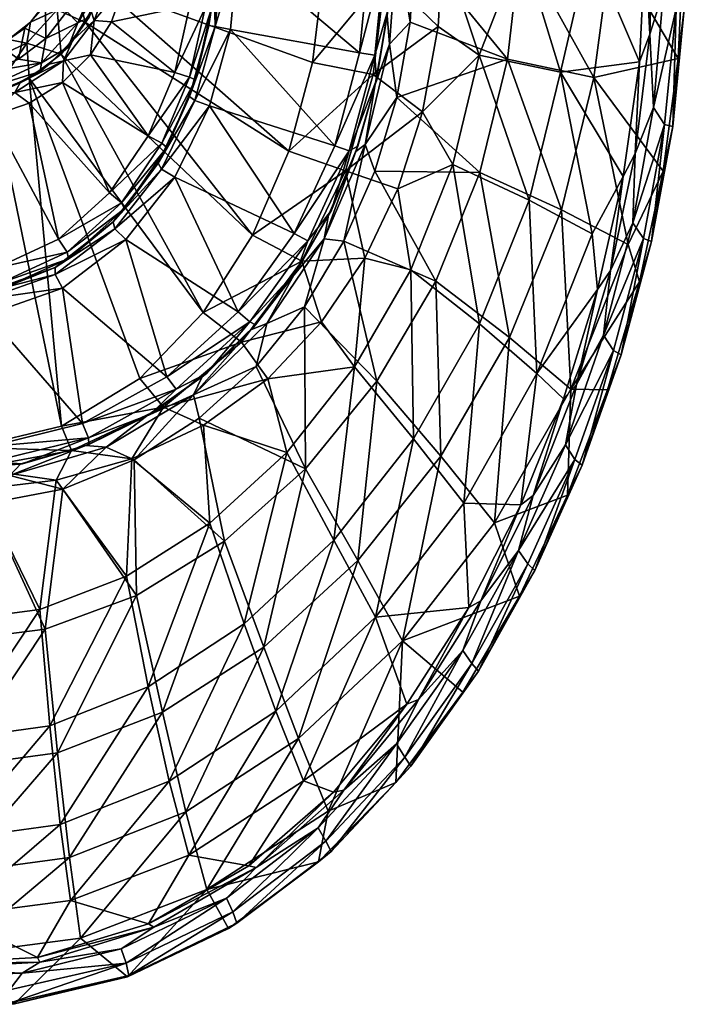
# Model space of a CAD drawing. Header units: inches. Extents: x -167 to 167, y -242 to 242.
# Tile 2 of 4: x 15 to 167, y -242 to -17. Entities that reach past the tile are written whole.
import ezdxf

# ---------------------------------------------------------------- set-up
doc = ezdxf.new("R2010")
doc.units = ezdxf.units.IN
doc.header["$MEASUREMENT"] = 0
doc.layers.add('Layer 1', color=7, linetype='Continuous')

# ---------------------------------------------------------------- blocks, each defined once
blk = doc.blocks.new('Zefiro 50')
at = {"color": 9, "true_color": 0xc0c0c0}
mesh = blk.add_polyface(dxfattribs=at)
corners = [(99.1, -16, -126.2), (99.98, 0.65, -145), (99.17, -15.12, -145), (100, -0.06, -126.19), (110.78, -18.5, -102), (98.69, -6.77, -107.95), (111.84, 0, -101.98), (95.9, -29.51, -107.98), (107.2, -38.08, -102.14), (164.38, -41.4, -52.9), (162.53, -40.93, -49.73), (165.16, -14.43, -50.89), (167.02, -14.6, -54.07), (165.62, -25.89, -56.92), (165.26, 12.5, -50.93), (159.95, -37.08, -48.9), (162.27, -10.4, -49.91), (166.85, 0, -57.43), (158.11, 0, -52.57), (159.85, 6.89, -50.65), (159.16, -20.3, -50.36), (155.82, -47.6, -48.86), (156.78, -26.61, -51.99), (129.89, 0, -88.11), (138.73, -29.01, -76.9), (120.16, -25.08, -94.79), (145.45, 0, -71.49), (150.37, 0, -81.26), (146.36, -30.17, -83.26), (129.61, 0, -101.48), (126.59, -26.02, -102.4), (105.36, 0, -117.33), (104.35, -17.53, -117.34), (101.33, -34.8, -117.36), (101.44, 1.09, -121.01), (99.69, -22.54, -121.02), (96.42, -31.77, -126.26), (98.51, -2.61, -148.54)]
mesh.append_faces([[corners[k] for k in face] for face in [(0, 1, 2), (0, 3, 1), (4, 5, 6), (7, 5, 4), (7, 4, 8), (9, 10, 11), (9, 12, 13), (14, 12, 11), (11, 15, 16), (14, 11, 16), (13, 12, 17), (11, 10, 15), (12, 9, 11), (18, 19, 20), (21, 22, 20), (18, 20, 22), (20, 16, 15), (20, 19, 16), (23, 24, 25), (22, 24, 26), (18, 22, 26), (26, 24, 23), (6, 23, 25), (4, 25, 8), (4, 6, 25), (13, 17, 27), (13, 27, 28), (28, 29, 30), (29, 31, 30), (31, 32, 30), (29, 28, 27), (30, 32, 33), (34, 0, 35), (34, 35, 32), (31, 34, 32), (3, 0, 34), (35, 0, 36), (32, 35, 33), (1, 37, 2)]], dxfattribs={"color": 9})
mesh = blk.add_polyface(dxfattribs=at)
corners = [(25.15, -26.41, -136.46), (27.32, -21.66, -140), (21.86, -27.15, -140), (17.64, -17.54, -120), (16.34, -18.95, -150), (21.05, -13.65, -150), (6.57, -24.06, -120), (10.36, -22.72, -150), (12.57, -21.48, -120), (24.06, -7.13, -150), (21.61, -12.33, -120), (25, 0, -150), (24.07, -6.48, -120), (25, 0, -120), (3.48, -24.75, -150), (0, -25, -120), (26.25, -23.29, -145), (28.92, -7.9, -150), (14.85, -26.04, -150), (7.75, -28.98, -150), (21.11, -21.3, -150), (25.89, -15.08, -150), (28.47, -17.72, -148.54), (20.12, -26.83, -148.54), (16.76, -22.34, -112.93), (23.71, -14.75, -112.93), (6.13, -27.25, -112.93), (27.07, -6.87, -112.93), (24.63, -24.84, -110), (17.32, -30.38, -110), (27.93, 0, -112.93), (30.21, -17.59, -110)]
mesh.append_faces([[corners[k] for k in face] for face in [(0, 1, 2), (3, 4, 5), (6, 7, 8), (9, 10, 5), (3, 5, 10), (9, 11, 12), (12, 10, 9), (4, 8, 7), (11, 13, 12), (3, 8, 4), (14, 6, 15), (7, 6, 14), (2, 1, 16), (9, 17, 11), (4, 7, 18), (19, 7, 14), (18, 20, 4), (20, 21, 5), (9, 5, 21), (9, 21, 17), (5, 4, 20), (22, 23, 16), (22, 21, 20), (18, 23, 20), (23, 22, 20), (24, 3, 25), (8, 24, 26), (27, 12, 13), (24, 28, 29), (12, 27, 25), (28, 24, 25), (25, 10, 12), (30, 27, 13), (10, 25, 3), (25, 31, 28), (24, 8, 3), (26, 6, 8), (6, 26, 15)]], dxfattribs={"color": 9})
mesh = blk.add_polyface(dxfattribs=at)
corners = [(40, 0, -135), (35.58, -8, -136.46), (39.06, -8.97, -135), (34.05, -7.81, -140), (36.46, 0, -136.46), (35, 0, -140), (32.17, -17.16, -136.46), (31.48, -15.03, -140), (27.32, -21.66, -140), (25.15, -26.41, -136.46), (36.1, -17.46, -135), (31.32, -25.02, -135), (35, 0, -110), (84.56, -5.94, -110), (33.74, -9.21, -110), (76.65, -47.02, -110), (30.21, -17.59, -110), (50.57, -29.07, -135), (54.04, -13.75, -135), (54.98, 1.92, -135), (31.04, -16.39, -145), (26.25, -23.29, -145), (34.06, -8.46, -145), (35, 0, -145), (30, 0, -150), (25, 0, -150), (28.92, -7.9, -150), (32.5, -8.25, -148.54), (28.47, -17.72, -148.54), (33.54, 0, -148.54), (25.89, -15.08, -150), (23.71, -14.75, -112.93), (27.07, -6.87, -112.93), (27.93, 0, -112.93)]
mesh.append_faces([[corners[k] for k in face] for face in [(0, 1, 2), (3, 4, 5), (6, 1, 7), (7, 8, 6), (0, 4, 1), (7, 1, 3), (8, 9, 6), (10, 6, 11), (6, 9, 11), (6, 10, 2), (1, 6, 2), (3, 1, 4), (12, 13, 14), (15, 16, 14), (17, 18, 10), (2, 18, 0), (18, 19, 0), (18, 2, 10), (17, 10, 11), (7, 20, 8), (21, 8, 20), (22, 7, 3), (7, 22, 20), (3, 5, 23), (23, 22, 3), (24, 25, 26), (27, 28, 22), (22, 28, 20), (23, 29, 27), (22, 23, 27), (28, 21, 20), (24, 26, 29), (27, 26, 30), (28, 27, 30), (26, 27, 29), (31, 32, 16), (16, 32, 14), (14, 33, 12), (32, 33, 14)]], dxfattribs={"color": 9})
mesh = blk.add_polyface(dxfattribs=at)
corners = [(64.99, -1.12, -150), (59.81, -18.57, -148.54), (63.29, -19.2, -150), (61.46, -1.14, -148.54), (60, 0, -145), (59.59, -9.23, -145), (58.37, -18.31, -145), (57.54, -14.25, -136.46), (54.04, -13.75, -135), (50.57, -29.07, -135), (53.94, -30.14, -136.46), (58.99, -14.45, -140), (55.29, -30.72, -140), (96.42, -31.77, -126.26), (99.1, -16, -126.2), (96.68, -30.73, -145), (99.17, -15.12, -145), (82.1, -26.75, -110), (84.56, -5.94, -110), (98.69, -6.77, -107.95), (95.9, -29.51, -107.98), (76.65, -47.02, -110), (33.74, -9.21, -110), (92.83, -24.52, -150), (87.15, -45.81, -150), (94.97, -2.63, -150), (94.11, -45.5, -121.08), (99.69, -22.54, -121.02), (53.99, -34.56, -145), (59.75, -7.22, -140), (60, 0, -140), (98.51, -2.61, -148.54), (96.3, -25.11, -148.54), (58.52, 1.98, -136.46), (54.98, 1.92, -135), (55.21, -35.45, -148.54), (58.52, -36.68, -150)]
mesh.append_faces([[corners[k] for k in face] for face in [(0, 1, 2), (3, 1, 0), (4, 5, 3), (5, 6, 1), (1, 3, 5), (7, 8, 9), (7, 9, 10), (7, 10, 11), (11, 10, 12), (13, 14, 15), (14, 16, 15), (17, 18, 19), (19, 20, 17), (21, 22, 17), (18, 17, 22), (23, 2, 24), (25, 0, 23), (2, 23, 0), (26, 27, 13), (6, 12, 28), (6, 5, 11), (11, 12, 6), (29, 5, 4), (5, 29, 11), (29, 4, 30), (31, 32, 16), (32, 23, 24), (25, 23, 31), (32, 15, 16), (32, 31, 23), (11, 29, 7), (29, 33, 7), (7, 33, 8), (33, 29, 30), (34, 8, 33), (35, 36, 2), (1, 28, 35), (1, 6, 28), (2, 1, 35)]], dxfattribs={"color": 9})
mesh = blk.add_polyface(dxfattribs=at)
corners = [(26.01, -70.1, -136.46), (38.38, -58.87, -136.46), (24.02, -67.17, -135), (35.69, -56.58, -135), (47.61, -45.24, -136.46), (53.94, -30.14, -136.46), (44.49, -43.57, -135), (39.2, -60.17, -140), (26.32, -71.66, -140), (48.75, -46.2, -140), (55.29, -30.72, -140), (50.57, -29.07, -135), (24.96, -31.34, -135), (31.32, -25.02, -135), (25.15, -26.41, -136.46), (17.32, -30.38, -110), (57.06, -83.93, -110), (42.6, -99.02, -110), (24.63, -24.84, -110), (68.34, -66.24, -110), (30.21, -17.59, -110), (65.06, -83.81, -150), (50.59, -53.01, -150), (39.43, -67.27, -150), (36.53, -63.21, -145), (23.24, -73.62, -145), (46.77, -49.78, -145), (53.99, -34.56, -145), (17.29, -36.06, -135), (19.85, -28.86, -145), (21.86, -27.15, -140), (26.25, -23.29, -145), (23.25, -75.23, -148.54), (36.92, -64.78, -148.54), (58.52, -36.68, -150), (47.58, -51.16, -148.54), (55.21, -35.45, -148.54)]
mesh.append_faces([[corners[k] for k in face] for face in [(0, 1, 2), (3, 1, 4), (1, 3, 2), (5, 6, 4), (3, 4, 6), (7, 0, 8), (7, 1, 0), (9, 1, 7), (9, 4, 1), (10, 4, 9), (10, 5, 4), (5, 11, 6), (12, 13, 14), (15, 16, 17), (16, 18, 19), (16, 15, 18), (19, 18, 20), (21, 22, 23), (24, 8, 25), (24, 26, 7), (7, 8, 24), (9, 26, 27), (26, 9, 7), (28, 3, 12), (13, 12, 6), (6, 11, 13), (3, 6, 12), (2, 3, 28), (29, 30, 31), (32, 23, 33), (22, 34, 35), (35, 33, 22), (33, 23, 22), (33, 24, 25), (32, 33, 25), (35, 26, 24), (33, 35, 24), (36, 27, 26), (35, 36, 26)]], dxfattribs={"color": 9})
mesh = blk.add_polyface(dxfattribs=at)
corners = [(86.38, -60.5, -145), (78.57, -74.27, -145), (77.81, -75.36, -126.78), (96.68, -30.73, -145), (92.41, -45.89, -145), (96.42, -31.77, -126.26), (91.96, -47.12, -126.37), (85.75, -61.71, -126.54), (95.9, -29.51, -107.98), (76.65, -47.02, -110), (82.1, -26.75, -110), (89.59, -51.52, -108.09), (107.2, -38.08, -102.14), (68.34, -66.24, -110), (30.21, -17.59, -110), (79.65, -72.19, -108.34), (94.03, -71.54, -103.11), (101.54, -55.67, -102.49), (77.89, -65.86, -150), (58.52, -36.68, -150), (50.59, -53.01, -150), (65.06, -83.81, -150), (87.15, -45.81, -150), (63.29, -19.2, -150), (84.71, -67.12, -121.21), (80.26, -82.62, -117.64), (89.26, -67.61, -117.5), (94.11, -45.5, -121.08), (96.3, -51.58, -117.41), (101.33, -34.8, -117.36), (99.69, -22.54, -121.02), (48.75, -46.2, -140), (53.99, -34.56, -145), (55.29, -30.72, -140), (96.3, -25.11, -148.54), (90.47, -46.95, -148.54), (80.98, -67.53, -148.54), (55.21, -35.45, -148.54), (47.58, -51.16, -148.54)]
mesh.append_faces([[corners[k] for k in face] for face in [(0, 1, 2), (3, 4, 5), (0, 6, 4), (6, 5, 4), (2, 7, 0), (0, 7, 6), (8, 9, 10), (8, 11, 9), (8, 12, 11), (9, 13, 14), (13, 11, 15), (11, 16, 15), (11, 17, 16), (9, 11, 13), (18, 19, 20), (18, 20, 21), (22, 19, 18), (19, 22, 23), (24, 25, 26), (6, 24, 27), (24, 26, 27), (28, 29, 27), (28, 27, 26), (27, 5, 6), (29, 30, 27), (7, 24, 6), (2, 24, 7), (31, 32, 33), (3, 34, 35), (4, 35, 0), (34, 22, 35), (0, 35, 36), (4, 3, 35), (36, 1, 0), (36, 18, 21), (22, 18, 35), (36, 35, 18), (37, 38, 19)]], dxfattribs={"color": 9})
mesh = blk.add_polyface(dxfattribs=at)
corners = [(24.02, -67.17, -135), (9.72, -73.76, -135), (26.01, -70.1, -136.46), (26.32, -71.66, -140), (10.6, -77.19, -136.46), (15.25, -31.4, -140), (25.15, -26.41, -136.46), (21.86, -27.15, -140), (14.02, -33.66, -136.46), (7.87, -34.06, -140), (0, -36.46, -136.46), (0.11, -34.97, -140), (8.83, -38.99, -135), (0, -40, -135), (17.29, -36.06, -135), (24.96, -31.34, -135), (17.32, -30.38, -110), (24.68, -109.92, -110), (9.05, -33.81, -110), (4.3, -114.79, -110), (-0.21, -34.96, -110), (-5.95, -74.54, -135), (12.32, -32.72, -145), (4.15, -34.7, -145), (19.85, -28.86, -145), (-4.28, -34.72, -145), (10.36, -22.72, -150), (7.75, -28.98, -150), (14.85, -26.04, -150), (3.48, -24.75, -150), (-0.18, -29.96, -150), (7.36, -32.72, -148.54), (20.12, -26.83, -148.54), (-7.36, -32.72, -148.54), (26.25, -23.29, -145), (16.76, -22.34, -112.93), (6.13, -27.25, -112.93), (-6.13, -27.25, -112.93), (0, -25, -120)]
mesh.append_faces([[corners[k] for k in face] for face in [(0, 1, 2), (3, 2, 4), (5, 6, 7), (8, 9, 10), (10, 9, 11), (5, 9, 8), (8, 6, 5), (12, 10, 13), (14, 8, 12), (8, 10, 12), (8, 14, 15), (6, 8, 15), (16, 17, 18), (19, 20, 18), (0, 14, 12), (13, 1, 12), (1, 0, 12), (21, 1, 13), (9, 22, 23), (22, 5, 24), (24, 5, 7), (23, 11, 9), (9, 5, 22), (11, 23, 25), (26, 27, 28), (29, 30, 27), (31, 22, 24), (32, 31, 24), (31, 32, 27), (22, 31, 23), (30, 31, 27), (33, 23, 31), (32, 28, 27), (32, 24, 34), (16, 18, 35), (18, 36, 35), (36, 18, 20), (36, 37, 38)]], dxfattribs={"color": 9})
mesh = blk.add_polyface(dxfattribs=at)
corners = [(107.2, -38.08, -102.14), (101.54, -55.67, -102.49), (89.59, -51.52, -108.09), (157.7, -66.98, -47.48), (162.53, -40.93, -49.73), (159.51, -67.73, -50.64), (164.38, -41.4, -52.9), (162.2, -51.59, -55.38), (155.29, -63.44, -46.77), (159.95, -37.08, -48.9), (165.62, -25.89, -56.92), (156.75, -76.89, -52.85), (153.07, -52.8, -50.29), (155.82, -47.6, -48.86), (150.17, -74.34, -46.23), (156.78, -26.61, -51.99), (147.21, -78.64, -47.51), (159.16, -20.3, -50.36), (114.14, -50.11, -95.32), (120.23, -86.55, -78.64), (104.5, -74.16, -96.05), (120.16, -25.08, -94.79), (131.61, -58.25, -77.62), (138.73, -29.01, -76.9), (145.94, -65.92, -56.31), (94.03, -71.54, -103.11), (138.96, -60.44, -84.05), (126.59, -26.02, -102.4), (120.31, -51.91, -102.98), (154.19, -68.41, -61.4), (96.3, -51.58, -117.41), (110.24, -76.74, -103.84), (146.36, -30.17, -83.26), (101.33, -34.8, -117.36), (127.11, -89.67, -85.2), (89.26, -67.61, -117.5)]
mesh.append_faces([[corners[k] for k in face] for face in [(0, 1, 2), (3, 4, 5), (6, 7, 5), (4, 8, 9), (7, 6, 10), (4, 3, 8), (11, 5, 7), (6, 5, 4), (12, 13, 14), (13, 12, 15), (16, 12, 14), (13, 9, 8), (14, 13, 8), (13, 17, 9), (18, 19, 20), (21, 22, 18), (23, 15, 12), (16, 24, 12), (12, 24, 23), (23, 22, 21), (23, 24, 22), (18, 0, 21), (22, 19, 18), (0, 18, 1), (1, 18, 20), (1, 20, 25), (26, 27, 28), (29, 11, 7), (28, 30, 31), (7, 32, 29), (32, 7, 10), (26, 29, 32), (27, 26, 32), (33, 28, 27), (28, 33, 30), (34, 28, 31), (28, 34, 26), (35, 31, 30)]], dxfattribs={"color": 9})
mesh = blk.add_polyface(dxfattribs=at)
corners = [(30.94, -114.12, -145), (30.26, -114.33, -128.07), (44.13, -107.67, -127.77), (57.82, -97.88, -145), (56.87, -98.66, -127.42), (69.03, -86.78, -145), (45.01, -107.19, -145), (57.18, -109.7, -106.76), (58.58, -132.09, -98.46), (40.81, -117.42, -107.97), (76.18, -115.91, -97.7), (39.53, -144.24, -99.08), (23.5, -122.25, -108.77), (61.96, -136.24, -106.92), (56.19, -108.08, -118.03), (41.32, -117.64, -118.26), (24.68, -109.92, -110), (17.32, -30.38, -110), (42.6, -99.02, -110), (26.99, -115.45, -109.64), (47.98, -105.56, -109.28), (65.82, -90.69, -108.76), (71.89, -99.12, -105.32), (57.06, -83.93, -110), (29.5, -109.31, -150), (48.78, -98.68, -150), (24.97, -78.33, -150), (39.43, -67.27, -150), (65.06, -83.81, -150), (69.2, -96.29, -117.82), (54.84, -102.77, -121.64), (34.93, -114.73, -121.87), (68.13, -87.79, -127.08), (25.03, -124.3, -118.46), (67.74, -86.07, -148.54), (50.9, -101.49, -148.54), (30.86, -112.57, -148.54), (23.25, -75.23, -148.54)]
mesh.append_faces([[corners[k] for k in face] for face in [(0, 1, 2), (3, 4, 5), (2, 4, 3), (6, 0, 2), (6, 2, 3), (7, 8, 9), (8, 7, 10), (9, 11, 12), (13, 14, 15), (16, 17, 18), (12, 19, 9), (9, 19, 20), (7, 9, 20), (21, 20, 18), (22, 7, 20), (20, 21, 22), (16, 18, 20), (20, 19, 16), (23, 21, 18), (24, 25, 26), (25, 27, 26), (28, 27, 25), (29, 30, 14), (30, 2, 31), (14, 30, 15), (31, 15, 30), (32, 4, 30), (2, 30, 4), (1, 31, 2), (15, 31, 33), (3, 34, 35), (3, 35, 6), (6, 35, 36), (25, 24, 35), (36, 0, 6), (36, 35, 24), (28, 25, 34), (35, 34, 25), (37, 26, 27)]], dxfattribs={"color": 9})
mesh = blk.add_polyface(dxfattribs=at)
corners = [(26.01, -70.1, -136.46), (9.72, -73.76, -135), (10.6, -77.19, -136.46), (-5.95, -74.54, -135), (10.18, -78.8, -140), (-6.5, -78.03, -136.46), (26.32, -71.66, -140), (0, -120, -128.37), (15.44, -118.53, -128.28), (0, -120, -145), (15.8, -118.53, -145), (30.26, -114.33, -128.07), (30.94, -114.12, -145), (24.68, -109.92, -110), (4.3, -114.79, -110), (9.05, -33.81, -110), (4.64, -119.63, -109.76), (23.5, -122.25, -108.77), (6.27, -124.36, -109.05), (26.99, -115.45, -109.64), (29.5, -109.31, -150), (7.83, -84.36, -150), (8.21, -114.57, -150), (-10.27, -83.9, -150), (24.97, -78.33, -150), (7.72, -127.6, -118.56), (25.03, -124.3, -118.46), (12.93, -121.24, -122.03), (34.93, -114.73, -121.87), (-10.15, -121.63, -122.04), (7.53, -79.27, -145), (23.24, -73.62, -145), (-7.68, -79.32, -140), (8.57, -118.09, -148.54), (30.86, -112.57, -148.54), (-13.86, -113.77, -150), (7.26, -80.87, -148.54), (23.25, -75.23, -148.54), (-9.52, -80.45, -148.54), (-9.09, -79.04, -145)]
mesh.append_faces([[corners[k] for k in face] for face in [(0, 1, 2), (3, 2, 1), (4, 2, 5), (6, 2, 4), (7, 8, 9), (10, 8, 11), (10, 11, 12), (8, 10, 9), (13, 14, 15), (16, 17, 18), (16, 19, 17), (13, 19, 14), (19, 16, 14), (20, 21, 22), (21, 23, 22), (20, 24, 21), (25, 26, 27), (27, 26, 28), (27, 29, 25), (11, 8, 27), (27, 28, 11), (27, 8, 7), (29, 27, 7), (4, 30, 31), (4, 31, 6), (30, 4, 32), (33, 34, 22), (35, 33, 22), (10, 12, 34), (22, 34, 20), (10, 34, 33), (10, 33, 9), (36, 21, 24), (37, 36, 24), (38, 21, 36), (36, 30, 39), (37, 31, 30), (36, 37, 30)]], dxfattribs={"color": 9})
mesh = blk.add_polyface(dxfattribs=at)
corners = [(157.7, -66.98, -47.48), (152.58, -93.64, -47.34), (150.81, -92.63, -44.2), (143.69, -118.84, -43.09), (141.98, -117.56, -39.97), (156.75, -76.89, -52.85), (159.51, -67.73, -50.64), (149.45, -101.62, -49.39), (140.33, -125.69, -45.07), (132.9, -142.96, -38.04), (148.58, -89.14, -43.61), (155.29, -63.44, -46.77), (139.88, -114.19, -39.48), (129.16, -138.38, -34.5), (150.17, -74.34, -46.23), (142.4, -100.39, -42.54), (147.21, -78.64, -47.51), (132.5, -125.74, -37.86), (139.42, -103.7, -43.77), (129.7, -127.93, -39.14), (133.36, -97.91, -57.23), (145.94, -65.92, -56.31), (116.62, -127.52, -58.34), (131.61, -58.25, -77.62), (120.23, -86.55, -78.64), (141.09, -101.45, -62.5), (127.11, -89.67, -85.2), (123.68, -132.03, -63.81), (154.19, -68.41, -61.4), (138.96, -60.44, -84.05), (111.37, -116.75, -86.56)]
mesh.append_faces([[corners[k] for k in face] for face in [(0, 1, 2), (3, 4, 2), (5, 1, 6), (3, 1, 7), (3, 8, 9), (0, 10, 11), (2, 12, 10), (0, 2, 10), (7, 1, 5), (6, 1, 0), (4, 12, 2), (12, 4, 13), (8, 3, 7), (1, 3, 2), (3, 9, 4), (14, 15, 16), (17, 18, 15), (16, 15, 18), (17, 19, 18), (17, 12, 13), (15, 10, 12), (17, 15, 12), (14, 11, 10), (15, 14, 10), (20, 16, 18), (20, 18, 19), (20, 21, 16), (20, 19, 22), (23, 21, 20), (20, 24, 23), (24, 20, 22), (25, 26, 27), (7, 5, 25), (25, 8, 7), (28, 25, 5), (26, 25, 29), (27, 8, 25), (28, 29, 25), (30, 27, 26)]], dxfattribs={"color": 9})
mesh = blk.add_polyface(dxfattribs=at)
corners = [(68.13, -87.79, -127.08), (78.57, -74.27, -145), (69.03, -86.78, -145), (77.81, -75.36, -126.78), (56.87, -98.66, -127.42), (94.03, -71.54, -103.11), (104.5, -74.16, -96.05), (91.68, -96.36, -96.88), (120.23, -86.55, -78.64), (116.62, -127.52, -58.34), (105.12, -112.8, -79.82), (84.15, -86.08, -104.06), (86.95, -135.96, -81.03), (71.89, -99.12, -105.32), (76.18, -115.91, -97.7), (57.18, -109.7, -106.76), (89.26, -67.61, -117.5), (96.79, -99.61, -104.85), (110.24, -76.74, -103.84), (80.49, -119.69, -105.91), (92.39, -140.65, -88), (111.37, -116.75, -86.56), (127.11, -89.67, -85.2), (80.26, -82.62, -117.64), (69.2, -96.29, -117.82), (56.19, -108.08, -118.03), (61.96, -136.24, -106.92), (65.82, -90.69, -108.76), (79.65, -72.19, -108.34), (57.06, -83.93, -110), (68.34, -66.24, -110), (71.6, -86.48, -121.4), (54.84, -102.77, -121.64), (84.71, -67.12, -121.21), (67.74, -86.07, -148.54), (80.98, -67.53, -148.54), (57.82, -97.88, -145), (65.06, -83.81, -150)]
mesh.append_faces([[corners[k] for k in face] for face in [(0, 1, 2), (3, 1, 0), (4, 0, 2), (5, 6, 7), (8, 9, 10), (8, 10, 6), (7, 11, 5), (6, 10, 7), (7, 10, 12), (11, 7, 13), (7, 12, 14), (13, 14, 15), (14, 13, 7), (16, 17, 18), (19, 20, 17), (21, 22, 18), (19, 17, 23), (23, 17, 16), (17, 21, 18), (17, 20, 21), (23, 24, 19), (19, 24, 25), (25, 26, 19), (27, 28, 11), (29, 30, 28), (13, 27, 11), (28, 27, 29), (28, 5, 11), (31, 32, 24), (23, 33, 31), (31, 0, 32), (31, 24, 23), (0, 31, 3), (31, 33, 3), (34, 1, 35), (34, 36, 2), (1, 34, 2), (34, 35, 37)]], dxfattribs={"color": 9})
mesh = blk.add_polyface(dxfattribs=at)
corners = [(120, -165.97, -32.29), (118.46, -164.18, -29.24), (131.26, -141.43, -34.94), (129.37, -148.83, -40.01), (132.9, -142.96, -38.04), (141.98, -117.56, -39.97), (129.16, -138.38, -34.5), (116.42, -161.23, -28.86), (140.33, -125.69, -45.07), (116.43, -170.75, -34.38), (103.15, -185.61, -23.03), (104.56, -187.67, -26.03), (129.7, -127.93, -39.14), (120.53, -149.85, -32.39), (117.82, -151.4, -33.69), (132.5, -125.74, -37.86), (106.26, -172.44, -26.34), (103.61, -173.52, -27.66), (101.28, -182.57, -22.75), (105.12, -112.8, -79.82), (96.44, -153.6, -59.5), (86.95, -135.96, -81.03), (76.18, -115.91, -97.7), (66.46, -155.13, -82.13), (116.62, -127.52, -58.34), (80.01, -191.03, -34.85), (73.68, -175.09, -60.6), (58.58, -132.09, -98.46), (123.68, -132.03, -63.81), (61.96, -136.24, -106.92), (70.91, -160.44, -89.36), (80.49, -119.69, -105.91), (102.66, -158.99, -65.18), (111.37, -116.75, -86.56), (92.39, -140.65, -88), (78.84, -181.31, -66.49)]
mesh.append_faces([[corners[k] for k in face] for face in [(0, 1, 2), (3, 0, 4), (2, 5, 4), (2, 6, 5), (7, 6, 1), (3, 4, 8), (2, 1, 6), (9, 0, 3), (4, 0, 2), (1, 10, 7), (0, 11, 1), (12, 13, 14), (13, 12, 15), (16, 17, 14), (14, 13, 16), (16, 7, 18), (13, 6, 7), (16, 13, 7), (13, 15, 6), (19, 20, 21), (22, 21, 23), (14, 17, 20), (14, 24, 12), (25, 20, 17), (24, 14, 20), (20, 19, 24), (26, 23, 21), (25, 26, 20), (27, 22, 23), (26, 21, 20), (8, 28, 3), (29, 30, 31), (3, 32, 9), (32, 3, 28), (32, 33, 34), (33, 32, 28), (30, 35, 34), (31, 30, 34), (34, 35, 32)]], dxfattribs={"color": 9})
mesh = blk.add_polyface(dxfattribs=at)
corners = [(44.52, -169.5, -83.03), (39.53, -144.24, -99.08), (58.58, -132.09, -98.46), (22.05, -178.45, -83.61), (19.74, -151.83, -99.5), (0, -154.44, -99.66), (0, -181.5, -83.82), (53.8, -207.99, -35.58), (67.55, -210.43, -15.64), (44.58, -223.69, -10.73), (49.31, -191.11, -61.52), (73.68, -175.09, -60.6), (66.46, -155.13, -82.13), (26.79, -218.38, -36.12), (24.4, -201.01, -62.13), (40.81, -117.42, -107.97), (0, -204.36, -62.35), (0, -221.87, -36.34), (23.5, -122.25, -108.77), (6.27, -124.36, -109.05), (61.96, -136.24, -106.92), (41.87, -148.63, -107.77), (47.75, -175.31, -90.51), (20.96, -156.34, -108.36), (0, -158.97, -108.58), (0, -187.8, -91.59), (23.8, -184.61, -91.3), (53.13, -198.08, -67.59), (70.91, -160.44, -89.36), (29.07, -226.99, -40.66), (26.51, -208.55, -68.35), (41.32, -117.64, -118.26), (25.03, -124.3, -118.46), (57.95, -215.87, -40.13), (0, -212.14, -68.64), (7.72, -127.6, -118.56)]
mesh.append_faces([[corners[k] for k in face] for face in [(0, 1, 2), (3, 4, 1), (5, 4, 6), (6, 4, 3), (7, 8, 9), (10, 11, 7), (0, 12, 10), (0, 2, 12), (10, 13, 14), (1, 15, 2), (14, 3, 0), (13, 10, 7), (3, 1, 0), (14, 0, 10), (16, 14, 17), (4, 18, 1), (16, 6, 3), (18, 4, 19), (17, 14, 13), (16, 3, 14), (5, 19, 4), (20, 21, 22), (23, 24, 25), (21, 23, 26), (22, 27, 28), (20, 22, 28), (29, 27, 30), (31, 21, 20), (26, 30, 22), (21, 31, 32), (27, 29, 33), (21, 26, 22), (22, 30, 27), (32, 23, 21), (25, 34, 26), (23, 32, 35), (23, 25, 26), (26, 34, 30), (35, 24, 23)]], dxfattribs={"color": 9})
mesh = blk.add_polyface(dxfattribs=at)
corners = [(103.15, -185.61, -23.03), (118.46, -164.18, -29.24), (104.56, -187.67, -26.03), (86.34, -207.16, -19.67), (85.1, -204.81, -16.75), (101.07, -191.39, -28.32), (120, -165.97, -32.29), (116.43, -170.75, -34.38), (63.83, -220.98, -10.92), (64.81, -223.59, -13.74), (83.42, -209.52, -22.34), (101.28, -182.57, -22.75), (116.42, -161.23, -28.86), (83.35, -201.8, -16.54), (62.41, -217.82, -10.83), (62.87, -224.78, -16.81), (86.84, -193.58, -21.44), (103.61, -173.52, -27.66), (89.19, -193.16, -19.99), (106.26, -172.44, -26.34), (69.18, -210.84, -13.94), (67.55, -210.43, -15.64), (80.01, -191.03, -34.85), (53.8, -207.99, -35.58), (73.68, -175.09, -60.6), (49.31, -191.11, -61.52), (66.46, -155.13, -82.13), (85.61, -197.97, -39.37), (57.95, -215.87, -40.13), (102.66, -158.99, -65.18), (78.84, -181.31, -66.49), (53.13, -198.08, -67.59), (70.91, -160.44, -89.36)]
mesh.append_faces([[corners[k] for k in face] for face in [(0, 1, 2), (0, 3, 4), (5, 3, 2), (2, 6, 7), (8, 4, 9), (3, 10, 9), (11, 12, 0), (4, 13, 11), (5, 2, 7), (0, 4, 11), (14, 13, 8), (10, 3, 5), (2, 3, 0), (4, 8, 13), (15, 9, 10), (3, 9, 4), (16, 17, 18), (19, 18, 17), (16, 20, 21), (20, 16, 18), (20, 13, 14), (18, 11, 13), (20, 18, 13), (18, 19, 11), (16, 21, 22), (21, 23, 22), (22, 17, 16), (23, 24, 22), (25, 26, 24), (27, 28, 10), (29, 27, 5), (10, 5, 27), (7, 29, 5), (29, 30, 27), (10, 28, 15), (30, 31, 28), (27, 30, 28), (32, 31, 30)]], dxfattribs={"color": 9})
mesh = blk.add_polyface(dxfattribs=at)
corners = [(64.81, -223.59, -13.74), (40.13, -235.54, -9.07), (63.83, -220.98, -10.92), (62.87, -224.78, -16.81), (39.77, -235.87, -12.48), (39.5, -232.71, -6.37), (62.41, -217.82, -10.83), (38.35, -229.47, -6.37), (44.58, -223.69, -10.73), (69.18, -210.84, -13.94), (45.82, -224.44, -8.89), (19.24, -231.43, -7.74), (67.55, -210.43, -15.64), (19.76, -232.46, -5.75), (-7.52, -233.97, -5.15), (-7.39, -232.9, -7.17), (15.75, -235, -4.16), (-7.68, -235.84, -3.82), (26.79, -218.38, -36.12), (0, -221.87, -36.34), (53.8, -207.99, -35.58), (0, -230.79, -40.86), (13.96, -241.98, -9.96), (29.07, -226.99, -40.66), (57.95, -215.87, -40.13), (-12.79, -242.12, -9.9), (26.51, -208.55, -68.35), (0, -212.14, -68.64), (12.81, -238.82, -3.88), (13.02, -241.78, -6.49), (-15.04, -241.54, -6.59)]
mesh.append_faces([[corners[k] for k in face] for face in [(0, 1, 2), (0, 3, 4), (1, 5, 2), (5, 6, 2), (5, 7, 6), (1, 0, 4), (8, 9, 10), (11, 8, 10), (8, 12, 9), (13, 14, 15), (11, 10, 13), (14, 13, 16), (7, 16, 13), (16, 17, 14), (10, 7, 13), (15, 11, 13), (10, 6, 7), (10, 9, 6), (18, 11, 19), (8, 18, 20), (18, 8, 11), (19, 11, 15), (21, 22, 23), (4, 24, 23), (3, 24, 4), (4, 23, 22), (22, 21, 25), (26, 27, 21), (26, 21, 23), (28, 17, 16), (7, 5, 16), (22, 1, 4), (29, 30, 28), (29, 5, 1), (29, 28, 5), (5, 28, 16), (29, 22, 25), (22, 29, 1)]], dxfattribs={"color": 9})

msp = doc.modelspace()

# ---------------------------------------------------------------- block references
at = {"layer": 'Layer 1'}
msp.add_blockref('Zefiro 50', (0, 0), dxfattribs=at)

doc.saveas('drawing.dxf')
